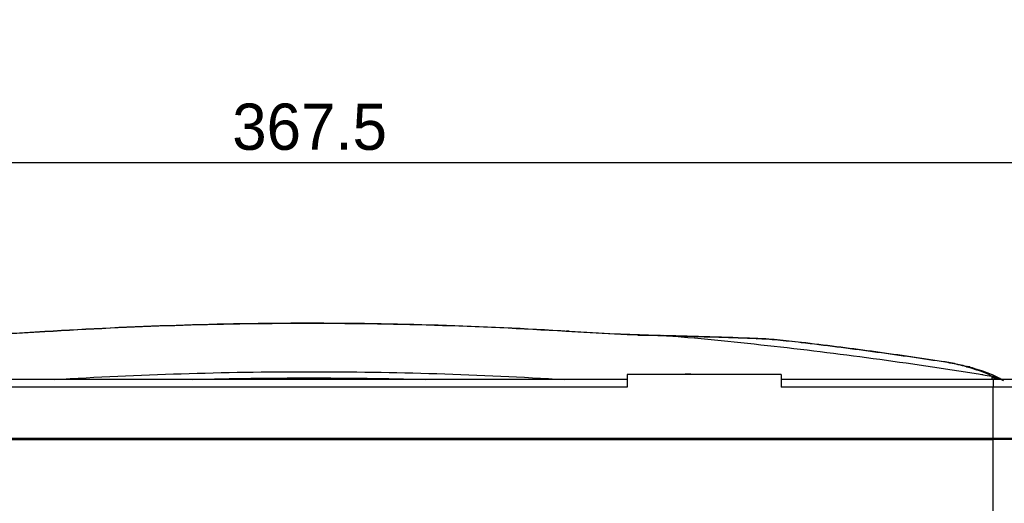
# Model space of a CAD drawing. Header units: millimetres. Extents: x 4946 to 6276, y -4769 to -3439.
# Tile 116 of 195: x 5880 to 6071, y -3952 to -3858. Entities that reach past the tile are written whole.
import ezdxf

# ---------------------------------------------------------------- set-up
doc = ezdxf.new("R2010")
doc.units = ezdxf.units.MM
doc.layers.add('ROXX_NEOmini_FIXTURE', color=7, linetype='Continuous', true_color=0x000000)
doc.dimstyles.get("Standard").update_dxf_attribs({"dimscale": 10, "dimtxt": 2.5, "dimasz": 3, "dimexe": 1, "dimexo": 0.5, "dimgap": 0.8, "dimtad": 1, "dimtoh": 1, "dimdec": 1, "dimzin": 1, "dimdsep": 46, "dimtxsty": 'Standard', "dimblk": 'OPEN90', "dimcen": 2.5, "dimadec": 1, "dimazin": 1, "dimtfac": 1, "dimtdec": 4, "dimtix": 1, "dimtofl": 0, "dimtmove": 1, "dimatfit": 3, "dimldrblk": 'OPEN90', "dimfxl": 1, "dimtolj": 1, "dimtzin": 1, "dimarcsym": 0})

# ---------------------------------------------------------------- blocks, each defined once
blk = doc.blocks.new('*D4')
at = {"layer": 'Defpoints', "color": 0}
for p in [(5752.2, -3663.26), (6119.7, -3663.26), (6119.7, -3885.82)]:
    blk.add_point(p, dxfattribs=at)
at = {"layer": 'ROXX_NEOmini_FIXTURE', "color": 0, "lineweight": -2}
for p, q in [((5752.2, -3669.26), (5752.2, -3888.82)), ((6119.7, -3669.26), (6119.7, -3888.82)), ((5758.2, -3885.82), (6113.69, -3885.82))]:
    blk.add_line(p, q, dxfattribs=at)
at = {"layer": 'ROXX_NEOmini_FIXTURE', "color": 0}
for points in [[(5758.2, -3884.82), (5758.2, -3886.82), (5752.2, -3885.82)], [(6113.69, -3886.82), (6113.69, -3884.82), (6119.7, -3885.82)]]:
    blk.add_solid(points, dxfattribs=at)
at = {"layer": 'ROXX_NEOmini_FIXTURE', "color": 0, "insert": (5935.95, -3878.92), "char_height": 9.002, "attachment_point": 5}
blk.add_mtext('\\A1;367.5', dxfattribs=at)

msp = doc.modelspace()

# ---------------------------------------------------------------- linework, layer by layer
at = {"layer": 'ROXX_NEOmini_FIXTURE', "color": 18, "lineweight": -3, "true_color": 0x000000}
for points, degree in [([(5985.82, -3918.72), (5968.62, -3917.66), (5934.89, -3916.66), (5901.39, -3917.73), (5884.43, -3918.81)], 3), ([(5884.43, -3918.81), (5878.61, -3919.18), (5872.66, -3919.44), (5866.79, -3919.59)], 3), ([(5884.43, -3918.81), (5884.43, -3918.73), (5884.43, -3918.69), (5884.44, -3918.69)], 3), ([(5986.48, -3918.65), (5986.26, -3918.63), (5986.05, -3918.65), (5985.82, -3918.72)], 3), ([(6004.63, -3919.48), (6004.63, -3919.47), (6004.63, -3919.46)], 2), ([(6004.89, -3919.59), (6004.82, -3919.54), (6004.76, -3919.51), (6004.71, -3919.49)], 3), ([(6007.02, -3919.64), (6006.31, -3919.62), (6005.6, -3919.61), (6004.89, -3919.59)], 3), ([(6007.02, -3919.64), (6013.91, -3920.24), (6027.66, -3921.64), (6048.24, -3924.23), (6061.91, -3926.29), (6068.73, -3927.41)], 3), ([(6023.03, -3920.15), (6018.24, -3919.97), (6013.09, -3919.8), (6007.95, -3919.66)], 3), ([(6022.66, -3920.01), (6022.78, -3920.01), (6022.91, -3920.06), (6023.03, -3920.15)], 3), ([(6023.05, -3920.17), (6023.05, -3920.17), (6023.04, -3920.17), (6023.03, -3920.17)], 3), ([(6031.64, -3920.78), (6031.64, -3920.78), (6031.64, -3920.82), (6031.64, -3920.9)], 3), ([(6058.91, -3924.58), (6058.92, -3924.54), (6058.92, -3924.51), (6058.94, -3924.49)], 3), ([(6063.82, -3925.58), (6063.3, -3925.45), (6062.25, -3925.19), (6060.6, -3924.86), (6059.48, -3924.67), (6058.91, -3924.58)], 3), ([(6064.44, -3925.63), (6064.22, -3925.57), (6064.02, -3925.55), (6063.82, -3925.58)], 3), ([(5997.74, -3927.07), (5997.74, -3928.32), (5997.74, -3929.57)], 2), ([(6027.74, -3927.07), (6012.74, -3927.07), (5997.74, -3927.07)], 2), ([(6001.62, -3927.05), (6001.62, -3927.05), (6001.61, -3927.05)], 2), ([(6002.87, -3927.03), (6002.89, -3927.03), (6002.91, -3927.03)], 2), ([(6007.82, -3927.02), (6007.84, -3927.02), (6007.86, -3927.02)], 2), ([(6009.08, -3927.03), (6009.71, -3927.02), (6010.33, -3927.02)], 2), ([(6010.19, -3927.05), (6009.64, -3927.04), (6009.08, -3927.04)], 2), ([(6010.33, -3927.02), (6011.36, -3927.02), (6012.39, -3927.02)], 2), ([(6027.74, -3927.07), (6027.74, -3928.32), (6027.74, -3929.57)], 2), ([(6064.47, -3925.63), (6064.46, -3925.63), (6064.45, -3925.63), (6064.44, -3925.63)], 3), ([(6066.86, -3927.05), (6066.92, -3927.09), (6066.98, -3927.13)], 2), ([(6068.84, -3927.48), (6068.8, -3927.46), (6068.77, -3927.44), (6068.73, -3927.41)], 3), ([(6068.73, -3927.41), (6068.77, -3927.42), (6068.82, -3927.43), (6068.86, -3927.44)], 3), ([(6068.84, -3928.07), (6068.84, -3927.77), (6068.84, -3927.48)], 2), ([(6068.84, -3927.48), (6069.46, -3927.6), (6070.04, -3927.8), (6070.58, -3928.07)], 3), ([(5997.74, -3928.07), (5900.19, -3928.07), (5802.64, -3928.07)], 2), ([(6069.04, -3928.07), (6048.39, -3928.07), (6027.74, -3928.07)], 2), ([(6069.04, -3928.07), (6069.04, -3928.82), (6069.04, -3929.57)], 2), ([(5997.74, -3929.57), (5900.19, -3929.57), (5802.64, -3929.57)], 2), ([(6069.04, -3929.57), (6048.39, -3929.57), (6027.74, -3929.57)], 2), ([(6069.04, -3939.47), (6069.04, -3934.52), (6069.04, -3929.57)], 2), ([(5802.64, -3939.47), (5935.84, -3939.47), (6069.04, -3939.47)], 2), ([(5802.64, -3939.77), (5935.84, -3939.77), (6069.04, -3939.77)], 2), ([(6063.26, -3939.47), (6063.26, -3939.47), (6063.26, -3939.47)], 2), ([(6069.04, -3939.77), (6069.04, -3939.62), (6069.04, -3939.47)], 2), ([(6069.04, -3976.01), (6069.04, -3957.89), (6069.04, -3939.77)], 2)]:
    msp.add_open_spline(points, degree=degree, dxfattribs=at)
at = {"layer": 'ROXX_NEOmini_FIXTURE', "color": 18, "true_color": 0x000000}
for points, knots in [([(5884.44, -3918.69), (5901.44, -3917.61), (5918.49, -3917.07), (5935.51, -3917.06), (5952.5, -3917.05), (5969.52, -3917.58), (5986.48, -3918.65)], [1.015214, 1.015214, 1.015214, 1.015214, 52.125109, 52.125109, 52.125109, 103.131758, 103.131758, 103.131758, 103.131758]), ([(5884.44, -3918.69), (5901.44, -3917.61), (5918.49, -3917.07), (5935.51, -3917.06), (5952.5, -3917.05), (5969.52, -3917.58), (5986.48, -3918.65)], [1.015214, 1.015214, 1.015214, 1.015214, 52.125109, 52.125109, 52.125109, 103.131758, 103.131758, 103.131758, 103.131758]), ([(5986.48, -3918.65), (5989.53, -3918.85), (5992.53, -3919.01), (5995.56, -3919.15), (5998.03, -3919.26), (6000.45, -3919.35), (6002.86, -3919.42)], [0.218508, 0.218508, 0.218508, 0.218508, 9.346993, 9.346993, 9.346993, 16.821069, 16.821069, 16.821069, 16.821069]), ([(5986.48, -3918.65), (5989.53, -3918.85), (5992.53, -3919.01), (5995.56, -3919.15), (5998.03, -3919.26), (6000.45, -3919.35), (6002.86, -3919.42)], [0.218508, 0.218508, 0.218508, 0.218508, 9.346993, 9.346993, 9.346993, 16.821069, 16.821069, 16.821069, 16.821069]), ([(5999.88, -3919.44), (6000.31, -3919.43), (6001.3, -3919.42), (6002.29, -3919.42), (6002.85, -3919.43)], [0.40116, 0.40116, 0.40116, 0.40116, 1.718479, 3.376845, 3.376845, 3.376845, 3.376845]), ([(5999.88, -3919.44), (6000.31, -3919.43), (6001.3, -3919.42), (6002.29, -3919.42), (6002.85, -3919.43)], [0.40116, 0.40116, 0.40116, 0.40116, 1.718479, 3.376845, 3.376845, 3.376845, 3.376845]), ([(6022.66, -3920.01), (6024.05, -3920.06), (6025.53, -3920.16), (6026.95, -3920.29), (6028.5, -3920.43), (6030.09, -3920.6), (6031.64, -3920.78)], [0.254196, 0.254196, 0.254196, 0.254196, 4.659103, 4.659103, 4.659103, 9.378756, 9.378756, 9.378756, 9.378756]), ([(6022.66, -3920.01), (6024.05, -3920.06), (6025.53, -3920.16), (6026.95, -3920.29), (6028.5, -3920.43), (6030.09, -3920.6), (6031.64, -3920.78)], [0.254196, 0.254196, 0.254196, 0.254196, 4.659103, 4.659103, 4.659103, 9.378756, 9.378756, 9.378756, 9.378756]), ([(6031.68, -3920.79), (6036.23, -3921.33), (6040.78, -3921.9), (6045.33, -3922.52), (6049.86, -3923.13), (6054.44, -3923.79), (6058.96, -3924.48)], [0.310154, 0.310154, 0.310154, 0.310154, 14.072315, 14.072315, 14.072315, 27.843779, 27.843779, 27.843779, 27.843779]), ([(6031.68, -3920.79), (6036.23, -3921.33), (6040.78, -3921.9), (6045.33, -3922.52), (6049.86, -3923.13), (6054.44, -3923.79), (6058.96, -3924.48)], [0.310154, 0.310154, 0.310154, 0.310154, 14.072315, 14.072315, 14.072315, 27.843779, 27.843779, 27.843779, 27.843779]), ([(6058.97, -3924.48), (6059.91, -3924.62), (6060.87, -3924.8), (6061.78, -3924.99), (6062.7, -3925.18), (6063.6, -3925.4), (6064.44, -3925.63)], [0.22747, 0.22747, 0.22747, 0.22747, 3.12486, 3.12486, 3.12486, 6.044506, 6.044506, 6.044506, 6.044506]), ([(6058.97, -3924.48), (6059.91, -3924.62), (6060.87, -3924.8), (6061.78, -3924.99), (6062.7, -3925.18), (6063.6, -3925.4), (6064.44, -3925.63)], [0.22747, 0.22747, 0.22747, 0.22747, 3.12486, 3.12486, 3.12486, 6.044506, 6.044506, 6.044506, 6.044506]), ([(6064.44, -3925.63), (6065.73, -3925.98), (6066.91, -3926.36), (6067.99, -3926.78), (6069.18, -3927.24), (6070.1, -3927.66), (6071.04, -3928.26)], [0.240362, 0.240362, 0.240362, 0.240362, 4.735486, 4.735486, 4.735486, 9.512893, 9.512893, 9.512893, 9.512893]), ([(6064.44, -3925.63), (6065.73, -3925.98), (6066.91, -3926.36), (6067.99, -3926.78), (6069.18, -3927.24), (6070.1, -3927.66), (6071.04, -3928.26)], [0.240362, 0.240362, 0.240362, 0.240362, 4.735486, 4.735486, 4.735486, 9.512893, 9.512893, 9.512893, 9.512893])]:
    msp.add_open_spline(points, degree=3, knots=knots, dxfattribs=at)
for points in [[(5868.81, -3919.42), (5873.94, -3919.27), (5879.1, -3919.03), (5884.44, -3918.69)], [(5868.81, -3919.42), (5873.94, -3919.27), (5879.1, -3919.03), (5884.44, -3918.69)], [(6002.86, -3919.42), (6003.47, -3919.44), (6004.09, -3919.46), (6004.71, -3919.49)], [(6002.86, -3919.42), (6003.47, -3919.44), (6004.09, -3919.46), (6004.71, -3919.49)], [(6004.4, -3919.59), (6004.45, -3919.5), (6004.51, -3919.46), (6004.6, -3919.46)], [(6004.4, -3919.59), (6004.45, -3919.5), (6004.51, -3919.46), (6004.6, -3919.46)], [(6004.71, -3919.49), (6004.97, -3919.5), (6005.48, -3919.53), (6006.25, -3919.59), (6006.77, -3919.62), (6007.02, -3919.64)], [(6004.71, -3919.49), (6004.97, -3919.5), (6005.48, -3919.53), (6006.25, -3919.59), (6006.77, -3919.62), (6007.02, -3919.64)], [(6005.04, -3919.48), (6010.86, -3919.62), (6016.95, -3919.8), (6022.66, -3920.01)], [(6005.04, -3919.48), (6010.86, -3919.62), (6016.95, -3919.8), (6022.66, -3920.01)]]:
    msp.add_open_spline(points, degree=3, dxfattribs=at)
at = {"layer": 'ROXX_NEOmini_FIXTURE', "color": 18, "lineweight": -3, "true_color": 0x000000}
for points, knots in [([(6004.89, -3919.59), (6001.77, -3919.51), (5995.33, -3919.29), (5988.92, -3918.92), (5985.82, -3918.72)], [0, 0, 0, 0, 9.689459, 19.378919, 19.378919, 19.378919, 19.378919]), ([(6031.64, -3920.9), (6030.01, -3920.71), (6027, -3920.38), (6024.3, -3920.19), (6023.03, -3920.15)], [0, 0, 0, 0, 4.385198, 8.770396, 8.770396, 8.770396, 8.770396]), ([(6058.91, -3924.58), (6054.65, -3923.94), (6045.62, -3922.64), (6036.25, -3921.44), (6031.64, -3920.9)], [0, 0, 0, 0, 13.762603, 27.525221, 27.525221, 27.525221, 27.525221]), ([(6063.82, -3925.58), (6064.95, -3925.88), (6066.8, -3926.46), (6068.12, -3927.06), (6068.6, -3927.33)], [-7.192164, -7.192164, -7.192164, -7.192164, -3.301712, 0, 0, 0, 0]), ([(5886.27, -3928.07), (5902.66, -3927.07), (5935.87, -3926.03), (5969.08, -3927.06), (5985.52, -3928.07)], [17.808491, 17.808491, 17.808491, 17.808491, 67.286474, 116.903175, 116.903175, 116.903175, 116.903175]), ([(6068.87, -3927.39), (6069.09, -3927.44), (6069.6, -3927.58), (6070.18, -3927.8), (6070.53, -3927.97), (6070.63, -3928.02)], [-2.379939, -2.379939, -2.379939, -2.379939, -1.75666, -0.87833, -0.513831, -0.513831, -0.513831, -0.513831]), ([(5913.22, -3928.07), (5920.77, -3927.86), (5935.85, -3927.66), (5950.92, -3927.86), (5958.47, -3928.07)], [-152.642381, -152.642381, -152.642381, -152.642381, -129.462413, -106.302092, -106.302092, -106.302092, -106.302092]), ([(6069.9, -3928.07), (6069.74, -3928), (6069.4, -3927.89), (6069.03, -3927.79), (6068.84, -3927.74)], [1.141431, 1.141431, 1.141431, 1.141431, 1.669209, 2.218192, 2.218192, 2.218192, 2.218192])]:
    msp.add_open_spline(points, degree=3, knots=knots, dxfattribs=at)
at = {"layer": 'ROXX_NEOmini_FIXTURE', "color": 18, "true_color": 0x000000}
msp.add_rational_spline([(6073.47, -3928.07), (6073.47, -3928.07), (6069.04, -3928.07)], [1, 0.707106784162, 1], degree=2, dxfattribs=at)
msp.add_rational_spline([(6073.47, -3928.07), (6073.47, -3928.07), (6069.04, -3928.07)], [1, 0.707106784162, 1], degree=2, dxfattribs=at)
at = {"layer": 'ROXX_NEOmini_FIXTURE', "color": 18, "lineweight": -3, "true_color": 0x000000}
for points, weights in [([(6075.01, -3929.57), (6075.01, -3929.57), (6069.04, -3929.57)], [1, 0.707106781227, 1]), ([(6069.04, -3939.47), (6075.27, -3939.47), (6075.27, -3939.47)], [1, 0.707106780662, 1]), ([(6075.32, -3939.77), (6075.32, -3939.77), (6069.04, -3939.77)], [1, 0.707106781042, 1])]:
    msp.add_rational_spline(points, weights, degree=2, dxfattribs=at)

# ---------------------------------------------------------------- dimensions: what is measured, and where the dimension line sits
at = {"layer": 'ROXX_NEOmini_FIXTURE', "color": 5, "true_color": 0x0000ff}
dim = msp.add_linear_dim(base=(6119.7, -3885.82), p1=(5752.2, -3663.26), p2=(6119.7, -3663.26), dimstyle='Standard', override={"dimscale": 3.0005, "dimtxt": 3, "dimasz": 2, "dimexe": 1, "dimexo": 2, "dimgap": 0.8, "dimtad": 1, "dimtih": 0, "dimtoh": 0, "dimdec": 1, "dimlfac": 1, "dimzin": 1, "dimtxsty": 'Standard', "dimsah": 0, "dimcen": 2.5, "dimadec": 1, "dimazin": 1, "dimtix": 0, "dimtmove": 0, "dimtzin": 1}, dxfattribs=at)
dim.commit()
dim.dimension.update_dxf_attribs({"geometry": '*D4', "text_midpoint": (5935.95, -3878.92)})

doc.saveas('drawing.dxf')
